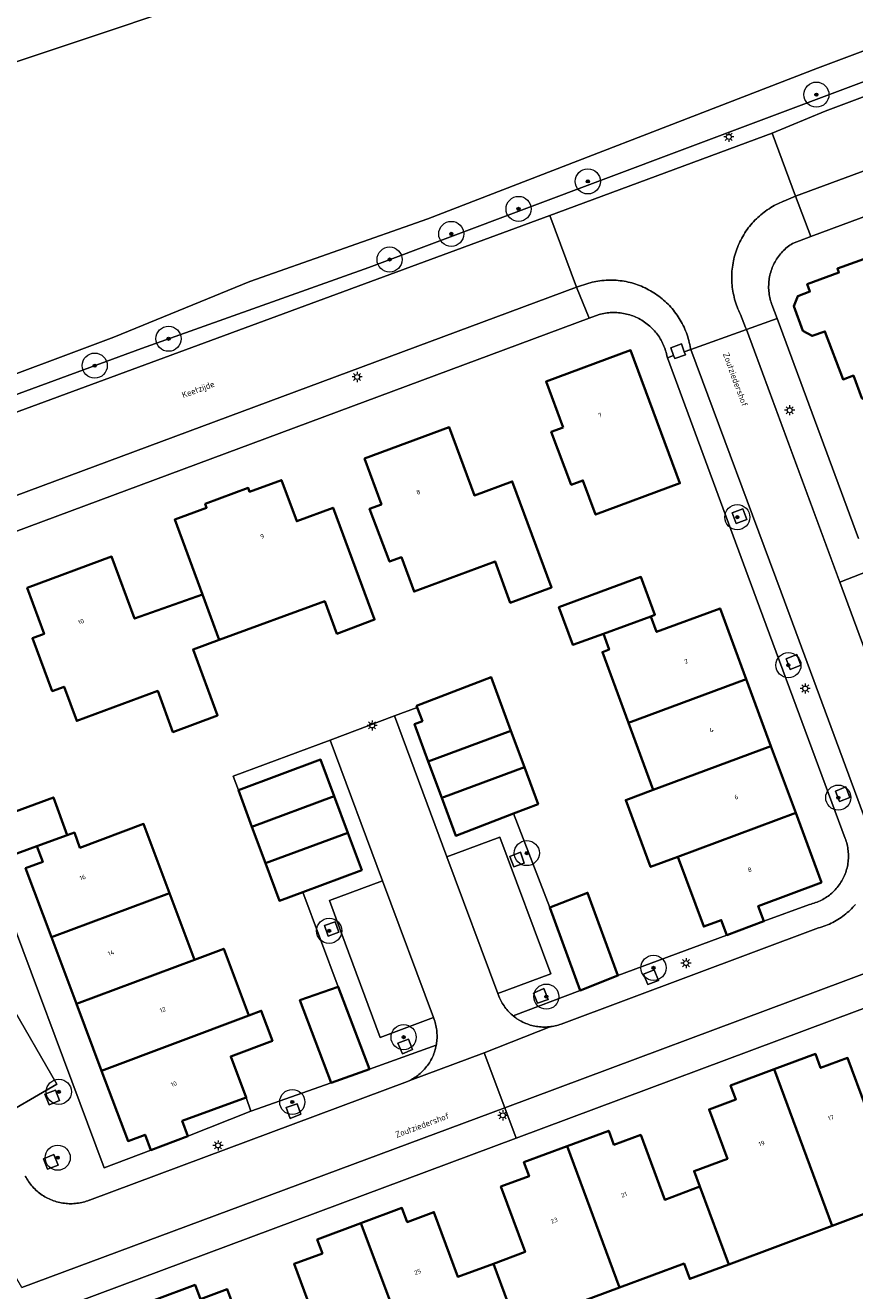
# Model space of a CAD drawing. Header units: metres. Extents: x 131489 to 134032, y 502353 to 503606.
# Tile 39 of 90: x 132852 to 132918, y 502884 to 502985. Entities that reach past the tile are written whole.
import ezdxf
from ezdxf.enums import TextEntityAlignment as Align

# ---------------------------------------------------------------- set-up
doc = ezdxf.new("R2010")
doc.units = ezdxf.units.M
for name, color, linetype, lineweight in [('ALG-laag uit', 4, 'Continuous', 18), ('B-WE-GR-BOOM-S', 92, 'Continuous', 25), ('B-WE-GR-GROENVOORZIENING-GV', 80, 'Continuous', 18), ('B-WE-KL-ET_LS_OV_LICHTMAST-S', 190, 'Continuous', 25), ('B-WE-OG-BEBOUWING-GV', 7, 'Continuous', 35), ('B-WE-OG-BEBOUWING-T18', 1, 'Continuous', 18), ('B-WE-OG-TERREIN_ERF-GV', 7, 'Continuous', 18), ('B-WE-OG-TOPOGRAFIE-T18', 1, 'Continuous', 18), ('B-WE-OG-WATER_SLOOT-GV', 120, 'Continuous', 18), ('B-WE-VH-VERHARDING_BETONSTRAATSTEEN-GV', 252, 'Continuous', 18), ('B-WE-VH-VERHARDING_STRAATBAKSTEEN-GV', 252, 'Continuous', 18)]:
    doc.layers.add(name, color=color, linetype=linetype, lineweight=lineweight)
doc.styles.add('NLCS-ISO-M200-T18', font='NLCS-ISO.ttf', dxfattribs={"height": 0.36})
doc.styles.add('NLCS-ISO-M200-T25', font='NLCS-ISO.ttf', dxfattribs={"height": 0.5})

# ---------------------------------------------------------------- blocks, each defined once
blk = doc.blocks.new('SKL-ET_OV_LICHTMAST-SO')
at = {"color": 0, "linetype": 'ByBlock', "lineweight": 18}
for points in [[(-1.25, 0), (-2, 0)], [(-1.41, 1.41), (-0.88, 0.88)], [(0, 2), (0, 1.25)], [(0.88, 0.88), (1.41, 1.41)], [(2, 0), (1.25, 0)], [(-1.41, -1.41), (-0.88, -0.88)], [(0, -1.25), (0, -2)], [(0.88, -0.88), (1.41, -1.41)]]:
    blk.add_lwpolyline(points, dxfattribs=at)
blk.add_circle((0, 0), 1, dxfattribs=at)
blk = doc.blocks.new('SGR-BOOM_01-SO')
at = {"linetype": 'ByBlock', "lineweight": 18}
h = blk.add_hatch(color=0, dxfattribs=at)
h.dxf.hatch_style = 1
edge = h.paths.add_edge_path()
edge.add_arc((0, 0), 0.25, 0, 360)
at = {"color": 0, "linetype": 'ByBlock', "lineweight": 18}
for radius in [2, 0.25]:
    blk.add_circle((0, 0), radius, dxfattribs=at)

msp = doc.modelspace()

# ---------------------------------------------------------------- linework, layer by layer
at = {"layer": 'ALG-laag uit', "flags": 128}
for points in [[(132994.795, 503000), (133000, 503001.826), (133011.363, 503005.812), (133028.733, 503012.103), (133030.552, 503012.928), (133035.917, 503014.875), (133040.445, 503016.497), (133038.567, 503021.861), (133031.324, 503019.31), (133000, 503008.401), (132989.538, 503004.757), (132976.318, 503000), (132950.785, 502990.812), (132915.792, 502977.696), (132911.564, 502975.944), (132913.415, 502970.92), (132936.366, 502979.4), (132936.756, 502979.234), (132949.691, 502983.989), (132970.871, 502991.601)], [(132937.074, 502978.355), (132936.756, 502979.234), (132936.366, 502979.4), (132913.415, 502970.92), (132914.642, 502967.7), (132937.263, 502976.092), (132936.474, 502978.118)], [(132905.078, 502958.727), (132909.505, 502960.304), (132909.444, 502960.468), (132909.032, 502961.517), (132908.961, 502961.662), (132908.894, 502961.809), (132908.83, 502961.958), (132908.771, 502962.108), (132908.714, 502962.259), (132908.662, 502962.412), (132908.614, 502962.567), (132908.569, 502962.722), (132908.528, 502962.878), (132908.491, 502963.035), (132908.458, 502963.194), (132908.429, 502963.353), (132908.404, 502963.512), (132908.382, 502963.672), (132908.365, 502963.833), (132908.352, 502963.994), (132908.342, 502964.156), (132908.337, 502964.317), (132908.336, 502964.479), (132908.338, 502964.64), (132908.345, 502964.802), (132908.356, 502964.963), (132908.37, 502965.124), (132908.389, 502965.284), (132908.412, 502965.444), (132908.438, 502965.604), (132908.469, 502965.763), (132908.503, 502965.92), (132908.542, 502966.077), (132908.584, 502966.234), (132908.63, 502966.388), (132908.68, 502966.542), (132908.733, 502966.695), (132908.791, 502966.846), (132908.852, 502966.995), (132908.917, 502967.143), (132908.985, 502967.29), (132909.057, 502967.434), (132909.133, 502967.577), (132909.212, 502967.718), (132909.294, 502967.857), (132909.38, 502967.994), (132909.47, 502968.128), (132909.562, 502968.261), (132909.658, 502968.391), (132909.757, 502968.519), (132909.86, 502968.644), (132909.965, 502968.766), (132910.073, 502968.886), (132910.185, 502969.004), (132910.299, 502969.118), (132910.416, 502969.23), (132910.535, 502969.338), (132910.657, 502969.444), (132910.782, 502969.547), (132910.91, 502969.646), (132911.039, 502969.742), (132911.172, 502969.835), (132911.306, 502969.925), (132911.442, 502970.012), (132911.581, 502970.095), (132911.722, 502970.174), (132911.864, 502970.25), (132912.009, 502970.323), (132912.155, 502970.392), (132912.303, 502970.457), (132912.452, 502970.518), (132912.492, 502970.534), (132913.415, 502970.92), (132911.564, 502975.944), (132893.85, 502969.389), (132895.975, 502963.684), (132896.94, 502964.008), (132897.051, 502964.038), (132897.207, 502964.076), (132897.364, 502964.11), (132897.522, 502964.141), (132897.681, 502964.167), (132897.84, 502964.19), (132898, 502964.208), (132898.16, 502964.223), (132898.32, 502964.233), (132898.481, 502964.24), (132898.642, 502964.243), (132898.803, 502964.241), (132898.963, 502964.236), (132899.124, 502964.226), (132899.284, 502964.213), (132899.444, 502964.196), (132899.603, 502964.174), (132899.762, 502964.149), (132899.92, 502964.12), (132900.078, 502964.087), (132900.234, 502964.05), (132900.376, 502964.013), (132900.53, 502963.968), (132900.684, 502963.92), (132900.836, 502963.868), (132900.987, 502963.812), (132901.136, 502963.752), (132901.284, 502963.689), (132901.43, 502963.622), (132901.575, 502963.552), (132901.717, 502963.477), (132901.858, 502963.4), (132901.997, 502963.319), (132902.134, 502963.234), (132902.268, 502963.146), (132902.401, 502963.055), (132902.531, 502962.96), (132902.659, 502962.863), (132902.784, 502962.762), (132902.907, 502962.658), (132903.027, 502962.551), (132903.144, 502962.441), (132903.259, 502962.328), (132903.37, 502962.213), (132903.479, 502962.094), (132903.585, 502961.973), (132903.688, 502961.849), (132903.788, 502961.723), (132903.884, 502961.595), (132903.978, 502961.464), (132904.068, 502961.331), (132904.154, 502961.195), (132904.238, 502961.058), (132904.318, 502960.918), (132904.394, 502960.776), (132904.467, 502960.633), (132904.536, 502960.488), (132904.602, 502960.341), (132904.663, 502960.193), (132904.722, 502960.043), (132904.776, 502959.891), (132904.827, 502959.739), (132904.874, 502959.585), (132904.917, 502959.43), (132904.956, 502959.274), (132904.991, 502959.117), (132905.023, 502958.959), (132905.05, 502958.801)], [(132911.955, 502961.177), (132911.535, 502962.309), (132911.516, 502962.361), (132911.474, 502962.482), (132911.437, 502962.603), (132911.403, 502962.726), (132911.374, 502962.849), (132911.348, 502962.974), (132911.326, 502963.099), (132911.308, 502963.225), (132911.294, 502963.351), (132911.284, 502963.478), (132911.278, 502963.605), (132911.276, 502963.732), (132911.276, 502963.746), (132911.279, 502963.873), (132911.285, 502964), (132911.295, 502964.127), (132911.31, 502964.253), (132911.328, 502964.379), (132911.351, 502964.504), (132911.377, 502964.629), (132911.407, 502964.752), (132911.441, 502964.875), (132911.479, 502964.996), (132911.521, 502965.116), (132911.566, 502965.235), (132911.615, 502965.352), (132911.668, 502965.468), (132911.724, 502965.581), (132911.784, 502965.694), (132911.848, 502965.804), (132911.915, 502965.912), (132911.985, 502966.018), (132912.059, 502966.121), (132912.135, 502966.223), (132912.215, 502966.321), (132912.298, 502966.418), (132912.384, 502966.511), (132912.473, 502966.602), (132912.565, 502966.69), (132912.659, 502966.775), (132912.756, 502966.857), (132912.856, 502966.936), (132912.958, 502967.012), (132913.062, 502967.085), (132913.169, 502967.154), (132914.642, 502967.7), (132913.415, 502970.92), (132912.492, 502970.534), (132912.452, 502970.518), (132912.303, 502970.457), (132912.155, 502970.392), (132912.009, 502970.323), (132911.864, 502970.25), (132911.722, 502970.174), (132911.581, 502970.095), (132911.442, 502970.012), (132911.306, 502969.925), (132911.172, 502969.835), (132911.039, 502969.742), (132910.91, 502969.646), (132910.782, 502969.547), (132910.657, 502969.444), (132910.535, 502969.338), (132910.416, 502969.23), (132910.299, 502969.118), (132910.185, 502969.004), (132910.073, 502968.886), (132909.965, 502968.766), (132909.86, 502968.644), (132909.757, 502968.519), (132909.658, 502968.391), (132909.562, 502968.261), (132909.47, 502968.128), (132909.38, 502967.994), (132909.294, 502967.857), (132909.212, 502967.718), (132909.133, 502967.577), (132909.057, 502967.434), (132908.985, 502967.29), (132908.917, 502967.143), (132908.852, 502966.995), (132908.791, 502966.846), (132908.733, 502966.695), (132908.68, 502966.542), (132908.63, 502966.388), (132908.584, 502966.234), (132908.542, 502966.077), (132908.503, 502965.92), (132908.469, 502965.763), (132908.438, 502965.604), (132908.412, 502965.444), (132908.389, 502965.284), (132908.37, 502965.124), (132908.356, 502964.963), (132908.345, 502964.802), (132908.338, 502964.64), (132908.336, 502964.479), (132908.337, 502964.317), (132908.342, 502964.156), (132908.352, 502963.994), (132908.365, 502963.833), (132908.382, 502963.672), (132908.404, 502963.512), (132908.429, 502963.353), (132908.458, 502963.194), (132908.491, 502963.035), (132908.528, 502962.878), (132908.569, 502962.722), (132908.614, 502962.567), (132908.662, 502962.412), (132908.714, 502962.259), (132908.771, 502962.108), (132908.83, 502961.958), (132908.894, 502961.809), (132908.961, 502961.662), (132909.032, 502961.517), (132909.444, 502960.468), (132909.505, 502960.304)], [(132893.85, 502969.389), (132847.787, 502952.435), (132842.098, 502950.453), (132835.454, 502947.994), (132837.145, 502942.189), (132844.215, 502944.482), (132851.191, 502947.049), (132895.975, 502963.684)], [(132836.995, 502939.342), (132837.028, 502939.353), (132844.163, 502941.68), (132851.231, 502944.204), (132896.983, 502961.202), (132895.975, 502963.684), (132851.191, 502947.049), (132844.215, 502944.482), (132837.145, 502942.189), (132836.147, 502941.852)], [(132903.206, 502958.06), (132903.709, 502958.239), (132903.475, 502958.839), (132904.33, 502959.171), (132904.557, 502958.542), (132905.078, 502958.727), (132905.05, 502958.801), (132905.023, 502958.959), (132904.991, 502959.117), (132904.956, 502959.274), (132904.917, 502959.43), (132904.874, 502959.585), (132904.827, 502959.739), (132904.776, 502959.891), (132904.722, 502960.043), (132904.663, 502960.193), (132904.602, 502960.341), (132904.536, 502960.488), (132904.467, 502960.633), (132904.394, 502960.776), (132904.318, 502960.918), (132904.238, 502961.058), (132904.154, 502961.195), (132904.068, 502961.331), (132903.978, 502961.464), (132903.884, 502961.595), (132903.788, 502961.723), (132903.688, 502961.849), (132903.585, 502961.973), (132903.479, 502962.094), (132903.37, 502962.213), (132903.259, 502962.328), (132903.144, 502962.441), (132903.027, 502962.551), (132902.907, 502962.658), (132902.784, 502962.762), (132902.659, 502962.863), (132902.531, 502962.96), (132902.401, 502963.055), (132902.268, 502963.146), (132902.134, 502963.234), (132901.997, 502963.319), (132901.858, 502963.4), (132901.717, 502963.477), (132901.575, 502963.552), (132901.43, 502963.622), (132901.284, 502963.689), (132901.136, 502963.752), (132900.987, 502963.812), (132900.836, 502963.868), (132900.684, 502963.92), (132900.53, 502963.968), (132900.376, 502964.013), (132900.234, 502964.05), (132900.078, 502964.087), (132899.92, 502964.12), (132899.762, 502964.149), (132899.603, 502964.174), (132899.444, 502964.196), (132899.284, 502964.213), (132899.124, 502964.226), (132898.963, 502964.236), (132898.803, 502964.241), (132898.642, 502964.243), (132898.481, 502964.24), (132898.32, 502964.233), (132898.16, 502964.223), (132898, 502964.208), (132897.84, 502964.19), (132897.681, 502964.167), (132897.522, 502964.141), (132897.364, 502964.11), (132897.207, 502964.076), (132897.051, 502964.038), (132896.94, 502964.008), (132895.975, 502963.684), (132896.983, 502961.202), (132897.772, 502961.495), (132897.888, 502961.526), (132898.015, 502961.557), (132898.143, 502961.584), (132898.272, 502961.607), (132898.402, 502961.625), (132898.532, 502961.64), (132898.663, 502961.651), (132898.794, 502961.658), (132898.925, 502961.661), (132899.056, 502961.66), (132899.187, 502961.655), (132899.318, 502961.646), (132899.448, 502961.633), (132899.578, 502961.616), (132899.708, 502961.595), (132899.836, 502961.57), (132899.964, 502961.541), (132900.091, 502961.508), (132900.217, 502961.472), (132900.342, 502961.431), (132900.465, 502961.387), (132900.587, 502961.339), (132900.708, 502961.288), (132900.827, 502961.232), (132900.944, 502961.174), (132901.059, 502961.111), (132901.172, 502961.045), (132901.284, 502960.976), (132901.393, 502960.903), (132901.499, 502960.827), (132901.604, 502960.748), (132901.706, 502960.666), (132901.805, 502960.58), (132901.902, 502960.492), (132901.996, 502960.4), (132902.087, 502960.306), (132902.176, 502960.209), (132902.261, 502960.11), (132902.343, 502960.008), (132902.422, 502959.903), (132902.498, 502959.796), (132902.571, 502959.687), (132902.64, 502959.576), (132902.705, 502959.462), (132902.768, 502959.347), (132902.826, 502959.23), (132902.881, 502959.111), (132902.933, 502958.99), (132902.981, 502958.868), (132903.025, 502958.744), (132903.065, 502958.62), (132903.101, 502958.494), (132903.134, 502958.367), (132903.162, 502958.239), (132903.187, 502958.11)], [(132903.709, 502958.239), (132903.804, 502957.996), (132904.646, 502958.297), (132904.557, 502958.542), (132904.33, 502959.171), (132903.475, 502958.839)]]:
    msp.add_lwpolyline(points, close=True, dxfattribs=at)
for points in [[(132847.787, 502952.435), (132893.85, 502969.389), (132911.564, 502975.944), (132915.792, 502977.696), (132950.785, 502990.812)], [(132936.277, 502986.603), (132879.419, 502965.255), (132861.308, 502958.806), (132845.628, 502953.037)], [(132937.263, 502976.092), (132914.642, 502967.7), (132913.169, 502967.154), (132913.062, 502967.085), (132912.958, 502967.012), (132912.856, 502966.936), (132912.756, 502966.857), (132912.659, 502966.775), (132912.565, 502966.69), (132912.473, 502966.602), (132912.384, 502966.511), (132912.298, 502966.418), (132912.215, 502966.321), (132912.135, 502966.223), (132912.059, 502966.121), (132911.985, 502966.018), (132911.915, 502965.912), (132911.848, 502965.804), (132911.784, 502965.694), (132911.724, 502965.581), (132911.668, 502965.468), (132911.615, 502965.352), (132911.566, 502965.235), (132911.521, 502965.116), (132911.479, 502964.996), (132911.441, 502964.875), (132911.407, 502964.752), (132911.377, 502964.629), (132911.351, 502964.504), (132911.328, 502964.379), (132911.31, 502964.253), (132911.295, 502964.127), (132911.285, 502964), (132911.279, 502963.873), (132911.276, 502963.746), (132911.276, 502963.732), (132911.278, 502963.605), (132911.284, 502963.478), (132911.294, 502963.351), (132911.308, 502963.225), (132911.326, 502963.099), (132911.348, 502962.974), (132911.374, 502962.849), (132911.403, 502962.726), (132911.437, 502962.603), (132911.474, 502962.482), (132911.516, 502962.361), (132911.535, 502962.309), (132911.955, 502961.177), (132918.443, 502943.675)], [(132910.293, 502938.927), (132903.206, 502958.06), (132903.187, 502958.11), (132903.162, 502958.239), (132903.134, 502958.367), (132903.101, 502958.494), (132903.065, 502958.62), (132903.025, 502958.744), (132902.981, 502958.868), (132902.933, 502958.99), (132902.881, 502959.111), (132902.826, 502959.23), (132902.768, 502959.347), (132902.705, 502959.462), (132902.64, 502959.576), (132902.571, 502959.687), (132902.498, 502959.796), (132902.422, 502959.903), (132902.343, 502960.008), (132902.261, 502960.11), (132902.176, 502960.209), (132902.087, 502960.306), (132901.996, 502960.4), (132901.902, 502960.492), (132901.805, 502960.58), (132901.706, 502960.666), (132901.604, 502960.748), (132901.499, 502960.827), (132901.393, 502960.903), (132901.284, 502960.976), (132901.172, 502961.045), (132901.059, 502961.111), (132900.944, 502961.174), (132900.827, 502961.232), (132900.708, 502961.288), (132900.587, 502961.339), (132900.465, 502961.387), (132900.342, 502961.431), (132900.217, 502961.472), (132900.091, 502961.508), (132899.964, 502961.541), (132899.836, 502961.57), (132899.708, 502961.595), (132899.578, 502961.616), (132899.448, 502961.633), (132899.318, 502961.646), (132899.187, 502961.655), (132899.056, 502961.66), (132898.925, 502961.661), (132898.794, 502961.658), (132898.663, 502961.651), (132898.532, 502961.64), (132898.402, 502961.625), (132898.272, 502961.607), (132898.143, 502961.584), (132898.015, 502961.557), (132897.888, 502961.526), (132897.772, 502961.495), (132896.983, 502961.202), (132851.231, 502944.204)], [(132918.443, 502943.675), (132911.955, 502961.177), (132909.505, 502960.304), (132916.706, 502940.839)], [(132924.357, 502920.161), (132916.942, 502940.201), (132909.505, 502960.304), (132905.078, 502958.727)], [(132912.262, 502939.391), (132905.078, 502958.727), (132904.557, 502958.542), (132904.646, 502958.297), (132903.804, 502957.996), (132903.709, 502958.239), (132903.206, 502958.06), (132910.293, 502938.927)], [(132905.078, 502958.727), (132912.262, 502939.391)], [(132912.262, 502939.391), (132919.298, 502920.451)], [(132918.202, 502914.549), (132918.099, 502914.433), (132917.994, 502914.319), (132917.886, 502914.209), (132917.775, 502914.101), (132917.661, 502913.996), (132917.545, 502913.894), (132917.426, 502913.795), (132917.305, 502913.699), (132917.181, 502913.606), (132917.054, 502913.517), (132916.926, 502913.431), (132916.795, 502913.348), (132916.662, 502913.269), (132916.527, 502913.193), (132916.391, 502913.121), (132916.252, 502913.052), (132916.112, 502912.986), (132915.97, 502912.925), (132915.826, 502912.867), (132915.682, 502912.813), (132915.535, 502912.762), (132915.388, 502912.716), (132915.239, 502912.673), (132894.755, 502905.025), (132894.637, 502904.984), (132894.519, 502904.947), (132894.399, 502904.914), (132894.278, 502904.884), (132894.162, 502904.86), (132894.039, 502904.838), (132893.915, 502904.82), (132888.619, 502902.738), (132890.247, 502898.369), (132917.437, 502908.491), (132927.31, 502912.179)]]:
    msp.add_lwpolyline(points, dxfattribs=at)
at = {"layer": 'B-WE-GR-GROENVOORZIENING-GV', "flags": 128}
for points in [[(132909.534, 502945.187), (132909.221, 502946.035), (132908.369, 502945.718), (132908.677, 502944.86)], [(132913.834, 502933.598), (132913.525, 502934.452), (132912.678, 502934.107), (132912.986, 502933.253)], [(132916.592, 502923.576), (132916.911, 502922.738), (132917.745, 502923.048), (132917.434, 502923.919)], [(132891.5, 502918.706), (132890.668, 502918.351), (132890.986, 502917.53), (132891.805, 502917.835)], [(132877.041, 502912.335), (132876.733, 502913.173), (132875.905, 502912.867), (132876.197, 502912.033)], [(132901.314, 502908.997), (132901.648, 502908.175), (132902.49, 502908.506), (132902.167, 502909.331)], [(132892.545, 502907.487), (132892.873, 502906.681), (132893.702, 502906.982), (132893.36, 502907.856)], [(132881.735, 502903.5), (132882.098, 502902.664), (132882.901, 502903.001), (132882.573, 502903.828)], [(132853.621, 502899.44), (132853.951, 502898.601), (132854.792, 502898.938), (132854.462, 502899.77)], [(132873.704, 502898.671), (132872.832, 502898.385), (132873.171, 502897.522), (132874.016, 502897.854)], [(132854.335, 502894.639), (132853.494, 502894.309), (132853.824, 502893.47), (132854.665, 502893.807)]]:
    msp.add_lwpolyline(points, close=True, dxfattribs=at)
at = {"layer": 'B-WE-OG-BEBOUWING-GV', "flags": 128}
for points in [[(132918.03, 502956.643), (132918.695, 502954.852), (132919.466, 502954.499), (132925.138, 502956.613), (132925.496, 502957.383), (132924.842, 502959.173), (132925.666, 502959.479), (132922.903, 502967.04), (132920.339, 502966.103), (132920.228, 502966.408), (132916.756, 502965.16), (132916.874, 502964.837), (132914.347, 502963.914), (132914.569, 502963.324), (132913.595, 502962.969), (132913.296, 502962.169), (132914.001, 502960.212), (132914.752, 502959.795), (132915.762, 502960.163), (132917.205, 502956.337)], [(132894.896, 502952.504), (132893.958, 502952.157), (132895.546, 502947.955), (132896.484, 502948.302), (132897.492, 502945.582), (132904.204, 502948.075), (132900.278, 502958.663), (132893.543, 502956.162)], [(132879.074, 502950.043), (132880.427, 502946.385), (132879.489, 502946.038), (132881.077, 502941.836), (132882.015, 502942.183), (132883.026, 502939.454), (132889.477, 502941.845), (132890.694, 502938.564), (132893.985, 502939.784), (132890.856, 502948.223), (132887.837, 502947.104), (132885.822, 502952.543)], [(132867.493, 502935.602), (132875.919, 502938.679), (132876.879, 502936.093), (132879.889, 502937.221), (132876.582, 502946.127), (132873.676, 502945.048), (132872.458, 502948.329), (132869.929, 502947.39), (132869.813, 502947.703), (132866.389, 502946.427), (132866.504, 502946.118), (132863.961, 502945.174), (132866.176, 502939.208)], [(132867.493, 502935.602), (132866.176, 502939.208), (132860.76, 502937.306), (132858.927, 502942.238), (132852.206, 502939.738), (132853.559, 502936.08), (132852.621, 502935.733), (132854.209, 502931.531), (132855.147, 502931.878), (132856.158, 502929.149), (132862.609, 502931.54), (132863.822, 502928.268), (132867.374, 502929.588), (132865.42, 502934.845)], [(132901.891, 502937.471), (132902.212, 502937.611), (132901.104, 502940.613), (132894.572, 502938.202), (132895.68, 502935.2), (132898.107, 502936.074)], [(132900.112, 502929.001), (132909.492, 502932.487), (132907.414, 502938.106), (132902.349, 502936.233), (132901.891, 502937.471), (132898.107, 502936.074), (132898.565, 502934.836), (132898.03, 502934.638)], [(132890.747, 502928.373), (132889.168, 502932.64), (132883.226, 502930.351), (132883.274, 502930.226), (132883.693, 502929.138), (132883.068, 502928.897), (132884.165, 502925.933)], [(132900.112, 502929.001), (132902.081, 502923.671), (132911.462, 502927.157), (132909.492, 502932.487)], [(132885.243, 502923.021), (132891.825, 502925.462), (132890.747, 502928.373), (132884.165, 502925.933)], [(132911.462, 502927.157), (132902.081, 502923.671), (132899.894, 502922.858), (132901.873, 502917.532), (132904.049, 502918.34), (132913.433, 502921.827)], [(132869.037, 502923.641), (132870.117, 502920.733), (132876.673, 502923.159), (132875.587, 502926.084)], [(132885.243, 502923.021), (132886.355, 502920.017), (132890.947, 502921.786), (132892.906, 502922.541), (132891.825, 502925.462)], [(132871.198, 502917.822), (132877.754, 502920.249), (132876.673, 502923.159), (132870.117, 502920.733)], [(132855.4, 502920.068), (132854.293, 502923.068), (132847.707, 502920.639), (132848.809, 502917.651), (132849.269, 502917.821), (132852.989, 502919.178)], [(132904.049, 502918.34), (132906.103, 502912.78), (132907.497, 502913.303), (132907.947, 502912.105), (132910.906, 502913.213), (132910.455, 502914.413), (132915.477, 502916.298), (132913.433, 502921.827)], [(132855.4, 502920.068), (132852.989, 502919.178), (132853.448, 502917.934), (132852.078, 502917.428), (132854.137, 502911.949), (132863.548, 502915.441), (132861.476, 502920.96), (132856.412, 502919.057), (132855.965, 502920.269)], [(132871.198, 502917.822), (132872.308, 502914.835), (132874.176, 502915.532), (132878.858, 502917.278), (132877.754, 502920.249)], [(132854.137, 502911.949), (132856.137, 502906.626), (132865.537, 502910.144), (132863.548, 502915.441)], [(132896.253, 502907.703), (132899.273, 502908.882), (132896.853, 502915.476), (132893.833, 502914.297)], [(132869.861, 502905.711), (132867.868, 502911.019), (132865.537, 502910.144), (132856.137, 502906.626), (132858.138, 502901.302)], [(132876.413, 502900.349), (132879.469, 502901.429), (132876.986, 502907.999), (132873.93, 502906.919)], [(132865.013, 502896.102), (132864.558, 502897.32), (132869.656, 502899.172), (132868.426, 502902.449), (132871.749, 502903.696), (132870.853, 502906.084), (132869.861, 502905.711), (132858.138, 502901.302), (132860.24, 502895.708), (132861.598, 502896.215), (132862.053, 502894.997)], [(132922.261, 502898.203), (132920.852, 502897.68), (132920.38, 502898.911), (132919.017, 502898.404), (132917.562, 502902.325), (132915.416, 502901.529), (132914.999, 502902.653), (132911.71, 502901.431), (132916.329, 502888.978), (132924.543, 502892.049)], [(132911.71, 502901.431), (132908.249, 502900.146), (132908.664, 502899.027), (132906.529, 502898.235), (132907.986, 502894.308), (132905.341, 502893.326), (132905.798, 502892.093), (132908.095, 502885.899), (132916.329, 502888.978)], [(132908.095, 502885.899), (132905.798, 502892.093), (132902.995, 502891.048), (132901.082, 502896.204), (132898.952, 502895.417), (132898.537, 502896.539), (132895.237, 502895.308), (132899.408, 502884.055), (132904.538, 502885.957), (132904.99, 502884.738)], [(132899.408, 502884.055), (132895.237, 502895.308), (132891.786, 502894.021), (132892.193, 502892.919), (132889.946, 502892.089), (132891.874, 502886.893), (132889.355, 502885.954), (132891.628, 502879.785), (132894.554, 502880.868), (132894.102, 502882.087)], [(132891.628, 502879.785), (132889.355, 502885.954), (132886.524, 502884.898), (132884.611, 502890.054), (132882.481, 502889.267), (132882.066, 502890.389), (132878.788, 502889.166), (132883.013, 502877.968), (132888.048, 502879.835), (132888.496, 502878.625)], [(132872.834, 502879.811), (132875.203, 502873.681), (132883.465, 502876.749), (132883.013, 502877.968), (132878.788, 502889.166), (132875.315, 502887.871), (132875.722, 502886.769), (132873.475, 502885.939), (132874.799, 502882.369), (132874.924, 502882.031), (132872.363, 502881.08)], [(132872.834, 502879.811), (132870.045, 502878.771), (132868.132, 502883.927), (132866.002, 502883.14), (132865.587, 502884.262), (132862.326, 502883.046), (132866.488, 502871.835), (132866.062, 502871.677), (132866.514, 502870.458), (132871.905, 502872.457), (132872.427, 502871.051), (132875.643, 502872.245), (132875.121, 502873.651), (132875.203, 502873.681)]]:
    msp.add_lwpolyline(points, close=True, dxfattribs=at)
at = {"layer": 'B-WE-OG-TERREIN_ERF-GV', "flags": 128}
for points in [[(132773.001, 502990.256), (132750.852, 502980.967), (132743.577, 502979.144), (132741.996, 502978.748), (132742.389, 502977.715), (132738.085, 502975.657), (132739.914, 502968.519), (132730.879, 502966.204), (132734.101, 502953.707), (132734.848, 502953.803), (132744.078, 502954.316), (132748.417, 502954.557), (132754.938, 502956.282), (132754.744, 502957.002), (132781.01, 502963.569), (132781.086, 502963.29), (132782.337, 502962.133), (132825.981, 502973.857), (132825.825, 502974.303), (132839.562, 502977.837), (132848.039, 502980.538), (132873.199, 502988.932)], [(132898.03, 502934.638), (132898.565, 502934.836), (132898.107, 502936.074), (132895.68, 502935.2), (132894.572, 502938.202), (132901.104, 502940.613), (132902.212, 502937.611), (132901.891, 502937.471), (132902.349, 502936.233), (132907.414, 502938.106), (132909.492, 502932.487), (132911.462, 502927.157), (132913.433, 502921.827), (132915.477, 502916.298), (132910.455, 502914.413), (132910.906, 502913.213), (132914.538, 502914.553), (132914.66, 502914.582), (132914.781, 502914.614), (132914.901, 502914.65), (132915.02, 502914.69), (132915.138, 502914.734), (132915.254, 502914.782), (132915.368, 502914.833), (132915.481, 502914.888), (132915.592, 502914.946), (132915.701, 502915.008), (132915.808, 502915.073), (132915.913, 502915.142), (132916.015, 502915.214), (132916.116, 502915.29), (132916.214, 502915.368), (132916.309, 502915.45), (132916.401, 502915.534), (132916.491, 502915.622), (132916.578, 502915.712), (132916.662, 502915.805), (132916.744, 502915.901), (132916.822, 502915.999), (132916.896, 502916.099), (132916.968, 502916.202), (132917.036, 502916.308), (132917.101, 502916.415), (132917.163, 502916.524), (132917.221, 502916.635), (132917.275, 502916.748), (132917.326, 502916.863), (132917.373, 502916.979), (132917.416, 502917.097), (132917.456, 502917.216), (132917.491, 502917.336), (132917.523, 502917.458), (132917.551, 502917.58), (132917.575, 502917.703), (132917.595, 502917.827), (132917.611, 502917.951), (132917.624, 502918.076), (132917.632, 502918.201), (132917.636, 502918.326), (132917.636, 502918.452), (132917.632, 502918.577), (132917.625, 502918.702), (132917.613, 502918.827), (132917.597, 502918.952), (132917.577, 502919.075), (132917.554, 502919.199), (132917.526, 502919.321), (132917.495, 502919.442), (132917.46, 502919.563), (132917.42, 502919.682), (132917.38, 502919.793), (132910.293, 502938.927)], [(132847.707, 502920.639), (132854.293, 502923.068), (132855.4, 502920.068), (132855.965, 502920.269), (132856.412, 502919.057), (132861.476, 502920.96), (132863.548, 502915.441), (132865.537, 502910.144), (132867.868, 502911.019), (132869.861, 502905.711), (132870.853, 502906.084), (132871.749, 502903.696), (132868.426, 502902.449), (132869.656, 502899.172), (132870.036, 502898.096), (132876.413, 502900.349), (132873.93, 502906.919), (132876.986, 502907.999), (132874.176, 502915.532), (132872.308, 502914.835), (132871.198, 502917.822), (132870.117, 502920.733), (132869.037, 502923.641), (132868.625, 502924.75), (132876.342, 502927.635), (132881.473, 502929.553), (132883.274, 502930.226), (132883.226, 502930.351), (132889.168, 502932.64), (132890.747, 502928.373), (132891.825, 502925.462), (132892.906, 502922.541), (132890.947, 502921.786), (132893.833, 502914.297), (132896.853, 502915.476), (132899.273, 502908.882), (132907.947, 502912.105), (132907.497, 502913.303), (132906.103, 502912.78), (132904.049, 502918.34), (132901.873, 502917.532), (132899.894, 502922.858), (132902.081, 502923.671), (132900.112, 502929.001), (132898.03, 502934.638)], [(132910.606, 502879.028), (132926.8, 502885.137), (132935.223, 502888.089), (132941.96, 502890.133), (132951.11, 502892.351), (132958.311, 502893.771), (132960.658, 502894.747), (132962.588, 502896.488), (132963.58, 502898.994), (132963.72, 502901.81), (132961.28, 502916.027), (132960.712, 502917.593), (132960.159, 502917.387), (132958.687, 502916.995), (132937.023, 502912.985), (132935.981, 502912.6), (132918.326, 502906.077), (132891.15, 502895.947), (132850.677, 502880.86)], [(132874.799, 502882.369), (132873.475, 502885.939), (132875.722, 502886.769), (132875.315, 502887.871), (132878.788, 502889.166), (132882.066, 502890.389), (132882.481, 502889.267), (132884.611, 502890.054), (132886.524, 502884.898), (132889.355, 502885.954), (132891.874, 502886.893), (132889.946, 502892.089), (132892.193, 502892.919), (132891.786, 502894.021), (132895.237, 502895.308), (132898.537, 502896.539), (132898.952, 502895.417), (132901.082, 502896.204), (132902.995, 502891.048), (132905.798, 502892.093), (132905.341, 502893.326), (132907.986, 502894.308), (132906.529, 502898.235), (132908.664, 502899.027), (132908.249, 502900.146), (132911.71, 502901.431), (132914.999, 502902.653), (132915.416, 502901.529), (132917.562, 502902.325), (132919.017, 502898.404)], [(132924.543, 502892.049), (132916.329, 502888.978), (132908.095, 502885.899), (132904.99, 502884.738), (132904.538, 502885.957), (132899.408, 502884.055), (132894.102, 502882.087)], [(132862.326, 502883.046), (132865.587, 502884.262), (132866.002, 502883.14), (132868.132, 502883.927), (132870.045, 502878.771)]]:
    msp.add_lwpolyline(points, dxfattribs=at)
for points in [[(132919.466, 502954.499), (132918.695, 502954.852), (132918.03, 502956.643), (132917.205, 502956.337), (132915.762, 502960.163), (132914.752, 502959.795), (132914.001, 502960.212), (132913.296, 502962.169), (132913.595, 502962.969), (132914.569, 502963.324), (132914.347, 502963.914), (132916.874, 502964.837), (132916.756, 502965.16), (132920.228, 502966.408), (132920.339, 502966.103), (132922.903, 502967.04), (132925.666, 502959.479), (132924.842, 502959.173), (132925.496, 502957.383), (132925.138, 502956.613)], [(132893.958, 502952.157), (132894.896, 502952.504), (132893.543, 502956.162), (132900.278, 502958.663), (132904.204, 502948.075), (132897.492, 502945.582), (132896.484, 502948.302), (132895.546, 502947.955)], [(132882.015, 502942.183), (132881.077, 502941.836), (132879.489, 502946.038), (132880.427, 502946.385), (132879.074, 502950.043), (132885.822, 502952.543), (132887.837, 502947.104), (132890.856, 502948.223), (132893.985, 502939.784), (132890.694, 502938.564), (132889.477, 502941.845), (132883.026, 502939.454)], [(132876.879, 502936.093), (132875.919, 502938.679), (132867.493, 502935.602), (132865.42, 502934.845), (132867.374, 502929.588), (132863.822, 502928.268), (132862.609, 502931.54), (132856.158, 502929.149), (132855.147, 502931.878), (132854.209, 502931.531), (132852.621, 502935.733), (132853.559, 502936.08), (132852.206, 502939.738), (132858.927, 502942.238), (132860.76, 502937.306), (132866.176, 502939.208), (132863.961, 502945.174), (132866.504, 502946.118), (132866.389, 502946.427), (132869.813, 502947.703), (132869.929, 502947.39), (132872.458, 502948.329), (132873.676, 502945.048), (132876.582, 502946.127), (132879.889, 502937.221)], [(132862.053, 502894.997), (132861.598, 502896.215), (132860.24, 502895.708), (132858.138, 502901.302), (132856.137, 502906.626), (132854.137, 502911.949), (132852.078, 502917.428), (132853.448, 502917.934), (132852.989, 502919.178), (132849.269, 502917.821), (132858.343, 502893.578)], [(132869.656, 502899.172), (132864.558, 502897.32), (132865.013, 502896.102), (132870.036, 502898.096)]]:
    msp.add_lwpolyline(points, close=True, dxfattribs=at)
at = {"layer": 'B-WE-OG-WATER_SLOOT-GV', "flags": 128}
for points in [[(132704.36, 502859.306), (132726.75, 502873.913), (132745.046, 502906.313), (132755.878, 502925.495), (132758.081, 502927.68), (132760.326, 502929.404), (132764.102, 502931.731), (132784.785, 502938.308), (132788.183, 502939.046), (132815.979, 502946.369), (132824.89, 502948.221), (132837.013, 502951.615), (132847.312, 502955.297), (132859.119, 502959.696), (132869.954, 502964.13), (132884.129, 502969.111), (132915.164, 502981.122), (132941.749, 502991.079), (132966.421, 503000), (132987.727, 503007.704), (133000, 503011.977), (133037.836, 503025.15)], [(132941.749, 502991.079), (132915.164, 502981.122), (132884.129, 502969.111), (132869.954, 502964.13), (132859.119, 502959.696), (132847.312, 502955.297), (132837.013, 502951.615), (132824.89, 502948.221), (132815.979, 502946.369), (132788.183, 502939.046), (132784.785, 502938.308), (132764.102, 502931.731), (132764.929, 502930.355), (132769.32, 502932.05), (132773.856, 502933.801), (132779.888, 502935.62), (132800.804, 502940.975), (132819.946, 502946.024), (132832.5, 502948.791), (132845.628, 502953.037), (132861.308, 502958.806), (132879.419, 502965.255), (132936.277, 502986.603)], [(132873.199, 502988.932), (132848.039, 502980.538), (132839.562, 502977.837), (132825.825, 502974.303), (132825.981, 502973.857), (132782.337, 502962.133), (132781.086, 502963.29), (132781.01, 502963.569), (132754.744, 502957.002), (132754.938, 502956.282), (132748.417, 502954.557), (132744.078, 502954.316), (132734.848, 502953.803), (132734.101, 502953.707), (132732.454, 502953.495), (132726.563, 502952.736), (132726.034, 502952.654), (132719.092, 502951.579), (132717.708, 502951.365), (132715.43, 502951.013), (132709.302, 502950.029), (132701.874, 502948.788)]]:
    msp.add_lwpolyline(points, dxfattribs=at)
at = {"layer": 'B-WE-VH-VERHARDING_BETONSTRAATSTEEN-GV', "flags": 128}
for points in [[(132916.706, 502940.839), (132916.942, 502940.201), (132921.911, 502942.124), (132929.649, 502922.129), (132930.141, 502920.859), (132924.826, 502918.893), (132927.31, 502912.179), (132917.437, 502908.491), (132890.247, 502898.369), (132891.15, 502895.947), (132918.326, 502906.077), (132935.981, 502912.6), (132934.616, 502915.849), (132924.046, 502944.27), (132923.557, 502945.601)], [(132919.298, 502920.451), (132912.262, 502939.391)], [(132910.293, 502938.927), (132917.38, 502919.793), (132917.42, 502919.682), (132917.46, 502919.563), (132917.495, 502919.442), (132917.526, 502919.321), (132917.554, 502919.199), (132917.577, 502919.075), (132917.597, 502918.952), (132917.613, 502918.827), (132917.625, 502918.702), (132917.632, 502918.577), (132917.636, 502918.452), (132917.636, 502918.326), (132917.632, 502918.201), (132917.624, 502918.076), (132917.611, 502917.951), (132917.595, 502917.827), (132917.575, 502917.703), (132917.551, 502917.58), (132917.523, 502917.458), (132917.491, 502917.336), (132917.456, 502917.216), (132917.416, 502917.097), (132917.373, 502916.979), (132917.326, 502916.863), (132917.275, 502916.748), (132917.221, 502916.635), (132917.163, 502916.524), (132917.101, 502916.415), (132917.036, 502916.308), (132916.968, 502916.202), (132916.896, 502916.099), (132916.822, 502915.999), (132916.744, 502915.901), (132916.662, 502915.805), (132916.578, 502915.712), (132916.491, 502915.622), (132916.401, 502915.534), (132916.309, 502915.45), (132916.214, 502915.368), (132916.116, 502915.29), (132916.015, 502915.214), (132915.913, 502915.142), (132915.808, 502915.073), (132915.701, 502915.008), (132915.592, 502914.946), (132915.481, 502914.888), (132915.368, 502914.833), (132915.254, 502914.782), (132915.138, 502914.734), (132915.02, 502914.69), (132914.901, 502914.65), (132914.781, 502914.614), (132914.66, 502914.582), (132914.538, 502914.553), (132910.906, 502913.213), (132907.947, 502912.105), (132899.273, 502908.882), (132896.253, 502907.703)], [(132832.028, 502915.034), (132832.106, 502914.826), (132831.425, 502914.579), (132831.854, 502913.419), (132844.935, 502890.922), (132846.921, 502887.465), (132846.415, 502886.697), (132845.003, 502886.009), (132846.044, 502884.155), (132846.667, 502884.517), (132848.065, 502885.331), (132848.968, 502883.785), (132850.677, 502880.86), (132891.15, 502895.947), (132890.247, 502898.369), (132851.791, 502884.054), (132846.595, 502893.003), (132837.215, 502909.262), (132836.191, 502911.191), (132832.194, 502921.835)], [(132852.055, 502892.926), (132852.115, 502892.814), (132852.179, 502892.703), (132852.246, 502892.595), (132852.317, 502892.489), (132852.39, 502892.385), (132852.468, 502892.283), (132852.548, 502892.184), (132852.631, 502892.088), (132852.717, 502891.994), (132852.807, 502891.903), (132852.899, 502891.815), (132852.993, 502891.729), (132853.091, 502891.647), (132853.191, 502891.568), (132853.293, 502891.492), (132853.398, 502891.419), (132853.505, 502891.35), (132853.614, 502891.284), (132853.725, 502891.221), (132853.838, 502891.162), (132853.952, 502891.106), (132854.069, 502891.055), (132854.187, 502891.006), (132854.306, 502890.962), (132854.427, 502890.921), (132854.549, 502890.884), (132854.672, 502890.851), (132854.796, 502890.822), (132854.921, 502890.797), (132855.047, 502890.775), (132855.173, 502890.758), (132855.3, 502890.745), (132855.427, 502890.735), (132855.554, 502890.73), (132855.664, 502890.728), (132855.792, 502890.73), (132855.919, 502890.736), (132856.046, 502890.746), (132856.173, 502890.76), (132856.299, 502890.778), (132856.424, 502890.8), (132856.549, 502890.826), (132856.673, 502890.856), (132856.796, 502890.889), (132856.918, 502890.927), (132857.039, 502890.968), (132857.158, 502891.013), (132857.171, 502891.018), (132882.499, 502900.456), (132882.693, 502900.546), (132882.793, 502900.598), (132882.902, 502900.659), (132883.01, 502900.723), (132883.115, 502900.791), (132883.218, 502900.862), (132883.319, 502900.937), (132883.417, 502901.014), (132883.513, 502901.095), (132883.606, 502901.179), (132883.696, 502901.265), (132883.784, 502901.355), (132883.869, 502901.447), (132883.951, 502901.542), (132884.029, 502901.639), (132884.105, 502901.739), (132884.177, 502901.842), (132884.246, 502901.946), (132884.312, 502902.053), (132884.374, 502902.162), (132884.432, 502902.272), (132884.488, 502902.385), (132884.539, 502902.499), (132884.564, 502902.559), (132884.61, 502902.676), (132884.652, 502902.794), (132884.691, 502902.913), (132884.709, 502902.975), (132884.742, 502903.096), (132884.77, 502903.218), (132884.795, 502903.341), (132879.469, 502901.429), (132876.413, 502900.349), (132870.036, 502898.096), (132865.013, 502896.102), (132862.053, 502894.997), (132858.343, 502893.578), (132849.269, 502917.821)], [(132896.253, 502907.703), (132890.925, 502905.677), (132891.023, 502905.599), (132891.123, 502905.524), (132891.226, 502905.453), (132891.331, 502905.385), (132891.353, 502905.371), (132891.461, 502905.307), (132891.57, 502905.246), (132891.682, 502905.189), (132891.795, 502905.136), (132891.819, 502905.125), (132891.934, 502905.076), (132892.051, 502905.031), (132892.169, 502904.989), (132892.288, 502904.951), (132892.409, 502904.917), (132892.53, 502904.887), (132892.652, 502904.861), (132892.776, 502904.839), (132892.899, 502904.82), (132893.024, 502904.806), (132893.148, 502904.796), (132893.273, 502904.789), (132893.399, 502904.787), (132893.524, 502904.789), (132893.649, 502904.794), (132893.773, 502904.804), (132893.898, 502904.817), (132893.915, 502904.82), (132894.039, 502904.838), (132894.162, 502904.86), (132894.278, 502904.884), (132894.399, 502904.914), (132894.519, 502904.947), (132894.637, 502904.984), (132894.755, 502905.025), (132915.239, 502912.673), (132915.388, 502912.716), (132915.535, 502912.762), (132915.682, 502912.813), (132915.826, 502912.867), (132915.97, 502912.925), (132916.112, 502912.986), (132916.252, 502913.052), (132916.391, 502913.121), (132916.527, 502913.193), (132916.662, 502913.269), (132916.795, 502913.348), (132916.926, 502913.431), (132917.054, 502913.517), (132917.181, 502913.606), (132917.305, 502913.699), (132917.426, 502913.795), (132917.545, 502913.894), (132917.661, 502913.996), (132917.775, 502914.101), (132917.886, 502914.209), (132917.994, 502914.319), (132918.099, 502914.433), (132918.202, 502914.549)], [(132850.772, 502906.809), (132854.564, 502900.24), (132849.52, 502897.329)]]:
    msp.add_lwpolyline(points, dxfattribs=at)
for points in [[(132909.534, 502945.187), (132908.677, 502944.86), (132908.369, 502945.718), (132909.221, 502946.035)], [(132913.834, 502933.598), (132912.986, 502933.253), (132912.678, 502934.107), (132913.525, 502934.452)], [(132896.253, 502907.703), (132893.833, 502914.297), (132890.947, 502921.786), (132886.355, 502920.017), (132885.243, 502923.021), (132884.165, 502925.933), (132883.068, 502928.897), (132883.693, 502929.138), (132883.274, 502930.226), (132881.473, 502929.553), (132885.648, 502918.338), (132889.859, 502919.907), (132893.915, 502909.019), (132889.702, 502907.45), (132889.78, 502907.239), (132889.828, 502907.124), (132889.88, 502907.01), (132889.936, 502906.898), (132889.995, 502906.788), (132890.058, 502906.68), (132890.124, 502906.574), (132890.194, 502906.47), (132890.267, 502906.369), (132890.343, 502906.27), (132890.422, 502906.173), (132890.504, 502906.079), (132890.589, 502905.987), (132890.677, 502905.899), (132890.768, 502905.813), (132890.862, 502905.73), (132890.925, 502905.677)], [(132877.754, 502920.249), (132878.858, 502917.278), (132874.176, 502915.532), (132876.986, 502907.999), (132879.469, 502901.429), (132884.795, 502903.341), (132884.807, 502903.407), (132884.825, 502903.531), (132884.84, 502903.656), (132884.851, 502903.78), (132884.858, 502903.906), (132884.861, 502904.031), (132884.859, 502904.156), (132884.854, 502904.282), (132884.845, 502904.407), (132884.832, 502904.532), (132884.815, 502904.656), (132884.794, 502904.779), (132884.769, 502904.902), (132884.74, 502905.024), (132884.707, 502905.145), (132884.67, 502905.265), (132884.63, 502905.384), (132884.572, 502905.539), (132880.341, 502903.962), (132877.2, 502912.394), (132876.285, 502914.85), (132880.517, 502916.426), (132876.342, 502927.635), (132868.625, 502924.75), (132869.037, 502923.641), (132875.587, 502926.084), (132876.673, 502923.159)], [(132916.592, 502923.576), (132917.434, 502923.919), (132917.745, 502923.048), (132916.911, 502922.738)], [(132891.5, 502918.706), (132891.805, 502917.835), (132890.986, 502917.53), (132890.668, 502918.351)], [(132877.041, 502912.335), (132876.197, 502912.033), (132875.905, 502912.867), (132876.733, 502913.173)], [(132901.314, 502908.997), (132902.167, 502909.331), (132902.49, 502908.506), (132901.648, 502908.175)], [(132892.545, 502907.487), (132893.36, 502907.856), (132893.702, 502906.982), (132892.873, 502906.681)], [(132881.735, 502903.5), (132882.573, 502903.828), (132882.901, 502903.001), (132882.098, 502902.664)], [(132853.621, 502899.44), (132854.462, 502899.77), (132854.792, 502898.938), (132853.951, 502898.601)], [(132873.704, 502898.671), (132874.016, 502897.854), (132873.171, 502897.522), (132872.832, 502898.385)], [(132854.335, 502894.639), (132854.665, 502893.807), (132853.824, 502893.47), (132853.494, 502894.309)]]:
    msp.add_lwpolyline(points, close=True, dxfattribs=at)
at = {"layer": 'B-WE-VH-VERHARDING_STRAATBAKSTEEN-GV', "flags": 128}
for points in [[(132916.942, 502940.201), (132924.357, 502920.161), (132924.826, 502918.893), (132930.141, 502920.859), (132929.649, 502922.129), (132921.911, 502942.124)], [(132884.572, 502905.539), (132884.63, 502905.384), (132884.67, 502905.265), (132884.707, 502905.145), (132884.74, 502905.024), (132884.769, 502904.902), (132884.794, 502904.779), (132884.815, 502904.656), (132884.832, 502904.532), (132884.845, 502904.407), (132884.854, 502904.282), (132884.859, 502904.156), (132884.861, 502904.031), (132884.858, 502903.906), (132884.851, 502903.78), (132884.84, 502903.656), (132884.825, 502903.531), (132884.807, 502903.407), (132884.795, 502903.341), (132884.77, 502903.218), (132884.742, 502903.096), (132884.709, 502902.975), (132884.691, 502902.913), (132884.652, 502902.794), (132884.61, 502902.676), (132884.564, 502902.559), (132884.539, 502902.499), (132884.488, 502902.385), (132884.432, 502902.272), (132884.374, 502902.162), (132884.312, 502902.053), (132884.246, 502901.946), (132884.177, 502901.842), (132884.105, 502901.739), (132884.029, 502901.639), (132883.951, 502901.542), (132883.869, 502901.447), (132883.784, 502901.355), (132883.696, 502901.265), (132883.606, 502901.179), (132883.513, 502901.095), (132883.417, 502901.014), (132883.319, 502900.937), (132883.218, 502900.862), (132883.115, 502900.791), (132883.01, 502900.723), (132882.902, 502900.659), (132882.793, 502900.598), (132882.693, 502900.546), (132888.619, 502902.738), (132893.915, 502904.82), (132893.898, 502904.817), (132893.773, 502904.804), (132893.649, 502904.794), (132893.524, 502904.789), (132893.399, 502904.787), (132893.273, 502904.789), (132893.148, 502904.796), (132893.024, 502904.806), (132892.899, 502904.82), (132892.776, 502904.839), (132892.652, 502904.861), (132892.53, 502904.887), (132892.409, 502904.917), (132892.288, 502904.951), (132892.169, 502904.989), (132892.051, 502905.031), (132891.934, 502905.076), (132891.819, 502905.125), (132891.795, 502905.136), (132891.682, 502905.189), (132891.57, 502905.246), (132891.461, 502905.307), (132891.353, 502905.371), (132891.331, 502905.385), (132891.226, 502905.453), (132891.123, 502905.524), (132891.023, 502905.599), (132890.925, 502905.677), (132890.862, 502905.73), (132890.768, 502905.813), (132890.677, 502905.899), (132890.589, 502905.987), (132890.504, 502906.079), (132890.422, 502906.173), (132890.343, 502906.27), (132890.267, 502906.369), (132890.194, 502906.47), (132890.124, 502906.574), (132890.058, 502906.68), (132889.995, 502906.788), (132889.936, 502906.898), (132889.88, 502907.01), (132889.828, 502907.124), (132889.78, 502907.239), (132889.702, 502907.45), (132885.648, 502918.338), (132881.473, 502929.553), (132876.342, 502927.635), (132880.517, 502916.426)], [(132885.648, 502918.338), (132889.702, 502907.45), (132893.915, 502909.019), (132889.859, 502919.907)], [(132884.572, 502905.539), (132880.517, 502916.426), (132876.285, 502914.85), (132877.2, 502912.394), (132880.341, 502903.962)], [(132846.117, 502914.305), (132846.194, 502914.11), (132845.353, 502913.773), (132845.324, 502913.848), (132841.316, 502911.534), (132841.805, 502910.687), (132849.231, 502897.83), (132849.52, 502897.329), (132854.564, 502900.24), (132850.772, 502906.809), (132850.199, 502906.524), (132849.804, 502907.334), (132850.323, 502907.587), (132846.363, 502914.447)]]:
    msp.add_lwpolyline(points, close=True, dxfattribs=at)
msp.add_lwpolyline([(132851.791, 502884.054), (132890.247, 502898.369), (132888.619, 502902.738), (132882.693, 502900.546), (132882.499, 502900.456), (132857.171, 502891.018), (132857.158, 502891.013), (132857.039, 502890.968), (132856.918, 502890.927), (132856.796, 502890.889), (132856.673, 502890.856), (132856.549, 502890.826), (132856.424, 502890.8), (132856.299, 502890.778), (132856.173, 502890.76), (132856.046, 502890.746), (132855.919, 502890.736), (132855.792, 502890.73), (132855.664, 502890.728), (132855.554, 502890.73), (132855.427, 502890.735), (132855.3, 502890.745), (132855.173, 502890.758), (132855.047, 502890.775), (132854.921, 502890.797), (132854.796, 502890.822), (132854.672, 502890.851), (132854.549, 502890.884), (132854.427, 502890.921), (132854.306, 502890.962), (132854.187, 502891.006), (132854.069, 502891.055), (132853.952, 502891.106), (132853.838, 502891.162), (132853.725, 502891.221), (132853.614, 502891.284), (132853.505, 502891.35), (132853.398, 502891.419), (132853.293, 502891.492), (132853.191, 502891.568), (132853.091, 502891.647), (132852.993, 502891.729), (132852.899, 502891.815), (132852.807, 502891.903), (132852.717, 502891.994), (132852.631, 502892.088), (132852.548, 502892.184), (132852.468, 502892.283), (132852.39, 502892.385), (132852.317, 502892.489), (132852.246, 502892.595), (132852.179, 502892.703), (132852.115, 502892.814), (132852.055, 502892.926)], dxfattribs=at)

# ---------------------------------------------------------------- block references
at = {"layer": 'B-WE-GR-BOOM-S', "xscale": 0.5, "yscale": 0.5, "zscale": 0.5}
for p in [(132915.083, 502979.009), (132896.873, 502972.099), (132891.353, 502969.91), (132885.99, 502967.92), (132881.078, 502965.878), (132863.468, 502959.573), (132857.587, 502957.437), (132908.78, 502945.369), (132912.852, 502933.591), (132916.824, 502923.049), (132892.009, 502918.634), (132876.267, 502912.448), (132902.105, 502909.5), (132893.567, 502907.211), (132882.196, 502903.979), (132854.73, 502899.636), (132873.327, 502898.821), (132854.639, 502894.387)]:
    msp.add_blockref('SGR-BOOM_01-SO', p, dxfattribs=at)
at = {"layer": 'B-WE-KL-ET_LS_OV_LICHTMAST-S', "xscale": 0.2, "yscale": 0.2, "zscale": 0.2}
for p in [(132908.098, 502975.644), (132878.488, 502956.531), (132912.95, 502953.881), (132914.197, 502931.734), (132879.682, 502928.801), (132904.694, 502909.875), (132890.09, 502897.761), (132867.41, 502895.367)]:
    msp.add_blockref('SKL-ET_OV_LICHTMAST-SO', p, dxfattribs=at)

# ---------------------------------------------------------------- texts
at = {"layer": 'B-WE-OG-BEBOUWING-T18', "style": 'NLCS-ISO-M200-T18'}
for s, rotation, p in [('7', 20.4, (132897.833, 502953.488)), ('8', 20.3, (132883.369, 502947.369)), ('9', 20.4, (132870.93, 502943.851)), ('10', 20.4, (132856.489, 502937.065)), ('2', 20.3, (132904.703, 502933.905)), ('4', 20.4, (132906.728, 502928.428)), ('6', 20.4, (132908.698, 502923.098)), ('8', 20.4, (132909.766, 502917.311)), ('16', 20.4, (132856.626, 502916.696)), ('14', 20.5, (132858.884, 502910.689)), ('12', 20.6, (132863.003, 502906.164)), ('10', 20.6, (132863.892, 502900.255)), ('17', 20.3, (132916.236, 502897.567)), ('19', 20.3, (132910.719, 502895.523)), ('21', 20.3, (132899.758, 502891.449)), ('23', 20.3, (132894.189, 502889.394)), ('25', 20.7, (132883.318, 502885.301))]:
    msp.add_text(s, height=0.36, rotation=rotation, dxfattribs=at).set_placement(p, align=Align.MIDDLE)
at = {"layer": 'B-WE-OG-TOPOGRAFIE-T18', "style": 'NLCS-ISO-M200-T25'}
for s, rotation, p in [('Zoutziedershof', 290.09654, (132908.638, 502956.317)), ('Keetzijde', 20.4, (132865.852, 502955.475)), ('Zoutziedershof', 20.4, (132883.684, 502896.989))]:
    msp.add_text(s, height=0.5, rotation=rotation, dxfattribs=at).set_placement(p, align=Align.MIDDLE)

doc.saveas('drawing.dxf')
